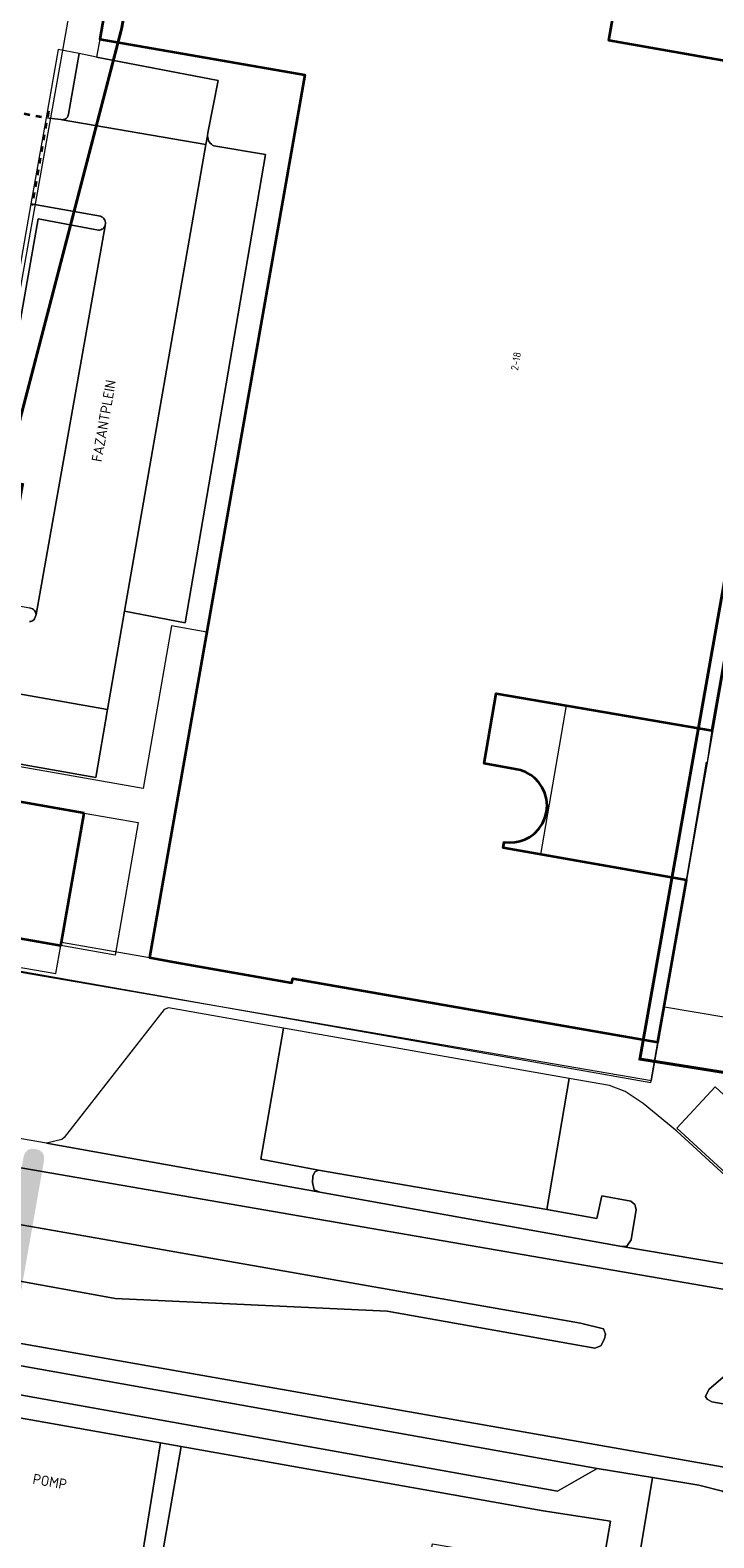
# Model space of a CAD drawing. Header units: metres. Extents: x 2514 to 227642, y 1683 to 852646.
# Tile 112 of 256: x 113824 to 113870, y 426171 to 426273. Entities that reach past the tile are written whole.
import ezdxf
from ezdxf.enums import TextEntityAlignment as Align
from ezdxf.lldxf.tags import DXFTag

# ---------------------------------------------------------------- set-up
doc = ezdxf.new("R2010")
doc.units = ezdxf.units.M
doc.linetypes.add('XX-CENTER', pattern=[8, 5, -1, 1, -1])
doc.linetypes.add('ZZ-HIDDEN-SO', pattern=[4, 2, -2])
for name, color, linetype, lineweight in [('B-WE-KG-GRENS_PERCEEL-GV', 252, 'KG-PERCEEL', 18), ('B-WE-OG-BEBOUWING-GV', 4, 'Continuous', 35), ('B-WE-OG-BEBOUWING_HUISNUMMER-T25-200', 7, 'Continuous', 25), ('B-WE-OG-BEBOUWING_LUIFEL-GV', 252, 'Continuous', 18), ('B-WE-OG-BEBOUWING_STRAATNAAM-T1000', 2, 'Continuous', 35), ('B-WE-OG-BEBOUWING_STRAATNAAM-T35', 2, 'Continuous', 35), ('B-WE-OG-TERREIN_CULTUURSCHEIDING-GV', 252, 'Continuous', 18), ('B-WE-VH-VERHARDING_ASFALT-GV', 252, 'Continuous', 18), ('B-WE-VH-VERHARDING_BETONSTRAATSTEEN-GV', 252, 'Continuous', 18), ('B-WE-VH-VERHARDING_GESLOTEN-GV', 252, 'Continuous', 18), ('B-WE-VH-VERHARDING_OPEN-GV', 252, 'Continuous', 18), ('B-WE-VH-VERHARDING_TEGEL-GV', 252, 'Continuous', 18), ('N-WE-KG-WERKGRENS-G', 7, 'XX-CENTER', 35), ('N-WE-VH-MATERIAALGRENS-G', 7, 'ZZ-HIDDEN-SO', 35)]:
    doc.layers.add(name, color=color, linetype=linetype, lineweight=lineweight)
doc.styles.add('NLCS-ISO-M200-T25', font='NLCS-ISO.ttf', dxfattribs={"height": 0.5})
doc.styles.add('NLCS-ISO-M200-T35', font='NLCS-ISO.ttf', dxfattribs={"height": 0.7})
doc.styles.get("Standard").update_dxf_attribs({"font": 'romans'})
tags = doc.linetypes.add('KG-PERCEEL', pattern='A,5.5,-2,["P",Standard,S=1.8,R=0,X=-0.5,Y=-0.9],-2,5.5,-2,[5,NLCS.SHX,S=0.75,R=0,X=0,Y=0],-2', length=19).pattern_tags.tags
tags[6] = DXFTag(74, 10)

msp = doc.modelspace()

# ---------------------------------------------------------------- linework, layer by layer
at = {"layer": 'B-WE-KG-GRENS_PERCEEL-GV', "ltscale": 0.2}
for points in [[(113806.766, 426245.856), (113804.734, 426234.285), (113802.596, 426222.108), (113816.888, 426219.635), (113829.686, 426291.517), (113835.15, 426312.433)], [(113816.888, 426219.635), (113815.241, 426210.386), (113865.98, 426201.682), (113866.854, 426206.651), (113880.048, 426281.633)], [(113895.813, 426201.766), (113866.854, 426206.651)]]:
    msp.add_lwpolyline(points, dxfattribs=at)
at = {"layer": 'B-WE-OG-BEBOUWING-GV'}
for points in [[(113831.423, 426288.29), (113828.615, 426272.196), (113842.515, 426269.771), (113831.995, 426210.003), (113833.82, 426209.681), (113841.635, 426208.303), (113841.687, 426208.598), (113866.414, 426204.266), (113868.354, 426215.248), (113855.945, 426217.428), (113856.011, 426217.823), (113856.366, 426217.791), (113856.721, 426217.81), (113857.07, 426217.879), (113857.406, 426217.997), (113857.722, 426218.161), (113858.064, 426218.414), (113858.357, 426218.721), (113858.595, 426219.073), (113858.77, 426219.46), (113858.876, 426219.872), (113858.912, 426220.295), (113858.875, 426220.719), (113858.767, 426221.13), (113858.591, 426221.517), (113858.352, 426221.868), (113858.094, 426222.141), (113857.797, 426222.372), (113857.47, 426222.556), (113857.118, 426222.689), (113856.751, 426222.768), (113854.661, 426223.137), (113855.458, 426227.888), (113870.098, 426225.377), (113879.99, 426281.592)], [(113871.934, 426270.543), (113863.093, 426272.097), (113865.117, 426283.637)]]:
    msp.add_lwpolyline(points, dxfattribs=at)
msp.add_lwpolyline([(113827.569, 426219.786), (113819.61, 426221.183), (113818.025, 426212.214), (113825.984, 426210.817), (113826.026, 426211.056)], close=True, dxfattribs=at)
at = {"layer": 'B-WE-OG-BEBOUWING_LUIFEL-GV'}
for points in [[(113831.995, 426210.003), (113835.873, 426232.035), (113833.485, 426232.455), (113831.549, 426221.458), (113817.689, 426223.898), (113815.327, 426210.477), (113865.932, 426201.537), (113866.414, 426204.266), (113841.687, 426208.598), (113841.635, 426208.303)], [(113858.49, 426216.981), (113860.22, 426227.071), (113855.458, 426227.888), (113854.661, 426223.137), (113856.751, 426222.768), (113857.118, 426222.689), (113857.47, 426222.556), (113857.797, 426222.372), (113858.094, 426222.141), (113858.352, 426221.868), (113858.591, 426221.517), (113858.767, 426221.13), (113858.875, 426220.719), (113858.912, 426220.295), (113858.876, 426219.872), (113858.77, 426219.46), (113858.595, 426219.073), (113858.357, 426218.721), (113858.064, 426218.414), (113857.722, 426218.161), (113857.406, 426217.997), (113857.07, 426217.879), (113856.721, 426217.81), (113856.366, 426217.791), (113856.011, 426217.823), (113855.945, 426217.428)], [(113825.984, 426210.817), (113818.025, 426212.214), (113819.61, 426221.183), (113827.569, 426219.786), (113831.227, 426219.144), (113829.653, 426210.171)]]:
    msp.add_lwpolyline(points, close=True, dxfattribs=at)
at = {"layer": 'B-WE-OG-TERREIN_CULTUURSCHEIDING-GV'}
for points in [[(113832.731, 426177.137), (113808.77, 426181.38), (113808.195, 426178.122), (113806.969, 426178.339), (113806.267, 426174.363), (113805.926, 426172.432), (113831.234, 426167.944)], [(113858.639, 426172.551), (113834.142, 426176.888), (113832.524, 426167.721), (113850.196, 426164.659), (113851.156, 426170.307), (113854.871, 426169.677), (113854.738, 426168.894), (113854.42, 426167.02), (113853.318, 426167.207), (113852.808, 426164.207), (113861.638, 426162.676), (113863.216, 426171.848)], [(113869.183, 426174.281), (113866.041, 426174.798), (113864.348, 426164.598), (113876.411, 426162.47), (114018.763, 426137.356), (114022.46, 426136.766), (114027.207, 426135.725), (114029.331, 426135.139), (114033.167, 426133.863), (114049.521, 426127.73), (114064.996, 426121.634), (114067.395, 426127.783), (114035.981, 426139.802), (114032.666, 426140.984), (114030.159, 426141.574), (114017.393, 426143.901), (113878.562, 426168.501), (113877.376, 426169.02), (113873.24, 426172.112), (113870.801, 426173.869)]]:
    msp.add_lwpolyline(points, close=True, dxfattribs=at)
at = {"layer": 'B-WE-VH-VERHARDING_ASFALT-GV'}
msp.add_lwpolyline([(113885.174, 426185.073), (113815.563, 426197.101), (113814.942, 426193.399), (113818.917, 426192.674), (113861.18, 426185.243), (113862.726, 426184.872), (113862.861, 426184.496), (113862.809, 426184.189), (113862.555, 426183.723), (113862.157, 426183.551), (113848.092, 426186.073), (113829.673, 426186.912), (113818.349, 426188.971), (113814.257, 426189.687), (113813.499, 426185.585), (113874.886, 426174.804)], dxfattribs=at)
for points in [[(113874.886, 426174.804), (113813.499, 426185.585), (113813.236, 426184.157), (113819.347, 426183.066), (113862.301, 426175.411), (113866.041, 426174.798), (113869.183, 426174.281), (113870.801, 426173.869), (113873.24, 426172.112), (113874.737, 426173.889), (113874.584, 426174.384), (113874.739, 426174.73)], [(113870.066, 426179.93), (113869.748, 426180.109), (113869.645, 426180.278), (113869.87, 426180.767), (113872.44, 426182.963), (113872.727, 426183.069), (113873.105, 426183.05), (113895.831, 426176.345), (113896.019, 426176.233), (113896.14, 426176.061), (113896.132, 426175.842), (113895.843, 426175.474), (113895.484, 426175.403)]]:
    msp.add_lwpolyline(points, close=True, dxfattribs=at)
at = {"layer": 'B-WE-VH-VERHARDING_BETONSTRAATSTEEN-GV'}
for points in [[(113827.227, 426271.21), (113825.791, 426271.49), (113824.98, 426266.868), (113825.972, 426266.749), (113826.011, 426266.742), (113826.078, 426266.733), (113826.146, 426266.739), (113826.212, 426266.756), (113826.275, 426266.783), (113826.333, 426266.82), (113826.384, 426266.865), (113826.427, 426266.918), (113826.462, 426266.977), (113826.487, 426267.04), (113826.501, 426267.107)], [(113828.403, 426270.981), (113827.227, 426271.21), (113826.501, 426267.107), (113826.487, 426267.04), (113826.462, 426266.977), (113826.427, 426266.918), (113826.384, 426266.865), (113826.333, 426266.82), (113826.275, 426266.783), (113826.212, 426266.756), (113826.146, 426266.739), (113826.078, 426266.733), (113835.811, 426265.064), (113835.912, 426265.64), (113835.946, 426265.838), (113836.634, 426269.38)], [(113828.532, 426259.257), (113824.447, 426260.013), (113819.933, 426234.429), (113823.852, 426233.679), (113823.93, 426233.67), (113824.005, 426233.647), (113824.075, 426233.612), (113824.139, 426233.566), (113824.194, 426233.51), (113824.238, 426233.445), (113824.271, 426233.374), (113824.304, 426233.224), (113828.974, 426259.54), (113828.934, 426259.471), (113828.884, 426259.409), (113828.825, 426259.357), (113828.757, 426259.315), (113828.686, 426259.283), (113828.61, 426259.264)], [(113841.066, 426205.227), (113833.276, 426206.598), (113832.988, 426206.488), (113826.199, 426197.813), (113826.049, 426197.685), (113825.014, 426197.447), (113843.514, 426194.113), (113843.15, 426194.284), (113843.03, 426194.779), (113843.05, 426195.213), (113843.195, 426195.492), (113843.429, 426195.62), (113839.522, 426196.364)], [(113863.136, 426201.344), (113860.41, 426201.824), (113858.895, 426192.954), (113862.291, 426192.344), (113862.617, 426193.879), (113864.587, 426193.513), (113864.861, 426193.287), (113864.937, 426192.943), (113864.604, 426190.896), (113864.318, 426190.468), (113863.966, 426190.436), (113878.948, 426187.907), (113873.967, 426192.495), (113867.711, 426198.258), (113865.409, 426200.114), (113864.196, 426200.942)], [(113861.18, 426185.243), (113818.917, 426192.674), (113818.349, 426188.971), (113829.673, 426186.912), (113848.092, 426186.073), (113862.157, 426183.551), (113862.555, 426183.723), (113862.809, 426184.189), (113862.861, 426184.496), (113862.726, 426184.872)], [(113862.301, 426175.411), (113819.347, 426183.066), (113820.922, 426180.796), (113859.628, 426173.882)], [(113873.105, 426183.05), (113872.727, 426183.069), (113872.44, 426182.963), (113869.87, 426180.767), (113869.645, 426180.278), (113869.748, 426180.109), (113870.066, 426179.93), (113895.484, 426175.403), (113895.843, 426175.474), (113896.132, 426175.842), (113896.14, 426176.061), (113896.019, 426176.233), (113895.831, 426176.345)]]:
    msp.add_lwpolyline(points, close=True, dxfattribs=at)
msp.add_lwpolyline([(113818.643, 426228.652), (113829.146, 426226.793), (113830.288, 426233.449), (113835.811, 426265.064), (113826.078, 426266.733), (113826.011, 426266.742), (113825.972, 426266.749), (113824.98, 426266.868), (113823.959, 426261.047), (113828.66, 426260.197), (113828.737, 426260.168), (113828.808, 426260.126), (113828.871, 426260.072), (113828.923, 426260.009), (113828.964, 426259.937), (113828.992, 426259.86), (113829.007, 426259.779), (113829.007, 426259.696), (113828.993, 426259.615), (113828.974, 426259.54), (113824.304, 426233.224), (113824.295, 426233.156), (113824.2, 426232.929), (113824.147, 426232.873), (113824.086, 426232.826), (113824.018, 426232.79), (113823.945, 426232.765), (113823.869, 426232.753)], dxfattribs=at)
at = {"layer": 'B-WE-VH-VERHARDING_GESLOTEN-GV'}
msp.add_lwpolyline([(113825.014, 426197.447), (113815.886, 426199.024), (113815.563, 426197.101), (113885.174, 426185.073), (113885.453, 426186.773), (113885.003, 426186.847), (113878.948, 426187.907), (113863.966, 426190.436), (113843.514, 426194.113)], close=True, dxfattribs=at)
at = {"layer": 'B-WE-VH-VERHARDING_OPEN-GV'}
for points in [[(113842.515, 426269.771), (113828.615, 426272.196), (113828.403, 426270.981), (113836.634, 426269.38), (113835.946, 426265.838), (113835.912, 426265.64), (113835.991, 426265.299), (113836.042, 426265.215), (113836.104, 426265.139), (113836.176, 426265.073), (113836.256, 426265.017), (113836.344, 426264.973), (113839.833, 426264.386), (113834.402, 426232.674), (113830.288, 426233.449), (113829.146, 426226.793), (113828.357, 426222.199), (113818.764, 426223.897), (113818.044, 426224.029), (113817.596, 426221.552), (113819.61, 426221.183), (113827.569, 426219.786), (113826.026, 426211.056), (113831.995, 426210.003)], [(113835.991, 426265.299), (113835.912, 426265.64), (113835.811, 426265.064), (113830.288, 426233.449), (113834.402, 426232.674), (113839.833, 426264.386), (113836.344, 426264.973), (113836.256, 426265.017), (113836.176, 426265.073), (113836.104, 426265.139), (113836.042, 426265.215)], [(113819.61, 426221.183), (113817.596, 426221.552), (113817.329, 426220.075), (113816.198, 426220.279), (113815.735, 426217.619), (113816.935, 426217.413), (113815.778, 426210.624), (113825.644, 426208.917), (113825.984, 426210.817), (113818.025, 426212.214)], [(113860.41, 426201.824), (113841.066, 426205.227), (113839.522, 426196.364), (113843.429, 426195.62), (113858.895, 426192.954)], [(113875.809, 426196.163), (113870.287, 426201.249), (113867.71, 426198.452), (113873.231, 426193.365)]]:
    msp.add_lwpolyline(points, close=True, dxfattribs=at)
for points in [[(113819.933, 426234.429), (113824.447, 426260.013), (113828.532, 426259.257), (113828.61, 426259.264), (113828.686, 426259.283), (113828.757, 426259.315), (113828.825, 426259.357), (113828.884, 426259.409), (113828.934, 426259.471), (113828.974, 426259.54), (113828.993, 426259.615), (113829.007, 426259.696), (113829.007, 426259.779), (113828.992, 426259.86), (113828.964, 426259.937), (113828.923, 426260.009), (113828.871, 426260.072), (113828.808, 426260.126), (113828.737, 426260.168), (113828.66, 426260.197), (113823.959, 426261.047), (113819.156, 426233.663)], [(113823.869, 426232.753), (113823.945, 426232.765), (113824.018, 426232.79), (113824.086, 426232.826), (113824.147, 426232.873), (113824.2, 426232.929), (113824.295, 426233.156), (113824.304, 426233.224), (113824.271, 426233.374), (113824.238, 426233.445), (113824.194, 426233.51), (113824.139, 426233.566), (113824.075, 426233.612), (113824.005, 426233.647), (113823.93, 426233.67), (113823.852, 426233.679)]]:
    msp.add_lwpolyline(points, dxfattribs=at)
at = {"layer": 'B-WE-VH-VERHARDING_TEGEL-GV'}
for points in [[(113874.058, 426282.62), (113865.324, 426284.153), (113865.215, 426283.617), (113865.117, 426283.637), (113863.093, 426272.097), (113871.934, 426270.543)], [(113829.146, 426226.793), (113818.643, 426228.652), (113818.789, 426228.604), (113818.926, 426228.536), (113819.051, 426228.447), (113819.161, 426228.341), (113819.254, 426228.219), (113819.329, 426228.083), (113819.382, 426227.937), (113819.412, 426227.785), (113819.419, 426227.63), (113818.764, 426223.897), (113828.357, 426222.199)], [(113870.098, 426225.377), (113855.458, 426227.888), (113854.661, 426223.137), (113856.751, 426222.768), (113857.118, 426222.689), (113857.47, 426222.556), (113857.797, 426222.372), (113858.094, 426222.141), (113858.352, 426221.868), (113858.591, 426221.517), (113858.767, 426221.13), (113858.875, 426220.719), (113858.912, 426220.295), (113858.876, 426219.872), (113858.77, 426219.46), (113858.595, 426219.073), (113858.357, 426218.721), (113858.064, 426218.414), (113857.722, 426218.161), (113857.406, 426217.997), (113857.07, 426217.879), (113856.721, 426217.81), (113856.366, 426217.791), (113856.011, 426217.823), (113855.945, 426217.428), (113868.354, 426215.248), (113869.719, 426223.241), (113869.772, 426223.232)], [(113867.71, 426198.452), (113870.287, 426201.249), (113875.809, 426196.163), (113873.231, 426193.365)], [(113858.895, 426192.954), (113843.429, 426195.62), (113843.195, 426195.492), (113843.05, 426195.213), (113843.03, 426194.779), (113843.15, 426194.284), (113843.514, 426194.113), (113863.966, 426190.436), (113864.318, 426190.468), (113864.604, 426190.896), (113864.937, 426192.943), (113864.861, 426193.287), (113864.587, 426193.513), (113862.617, 426193.879), (113862.291, 426192.344)], [(113813.236, 426184.157), (113808.154, 426185.055), (113806.969, 426178.339), (113808.195, 426178.122), (113808.77, 426181.38), (113832.731, 426177.137), (113834.142, 426176.888), (113858.639, 426172.551), (113863.216, 426171.848), (113861.638, 426162.676), (113861.273, 426160.554), (113850.23, 426096.14), (113852.382, 426095.75), (113852.646, 426097.024), (113853.781, 426102.508), (113860.712, 426142.69), (113864.348, 426164.598), (113866.041, 426174.798), (113862.301, 426175.411), (113859.628, 426173.882), (113820.922, 426180.796), (113819.347, 426183.066)], [(113834.142, 426176.888), (113832.731, 426177.137), (113831.234, 426167.944), (113805.926, 426172.432), (113805.504, 426170.017), (113842.247, 426163.65), (113842.274, 426163.798), (113850.173, 426162.43), (113850.841, 426162.317), (113859.602, 426160.836), (113861.273, 426160.554), (113861.638, 426162.676), (113852.808, 426164.207), (113850.196, 426164.659), (113832.524, 426167.721)]]:
    msp.add_lwpolyline(points, close=True, dxfattribs=at)
at = {"layer": 'N-WE-KG-WERKGRENS-G', "ltscale": 0.5, "const_width": 0.2, "flags": 128}
msp.add_lwpolyline([(113539.652, 426425.541), (113533.034, 426426.579), (113512.978, 426310.885), (113509.106, 426305.095), (113507.039, 426292.73), (113504.728, 426279.396), (113497.949, 426267.392), (113491.721, 426263.905), (113496.136, 426256.365), (113502.435, 426260.053, -0.1822316), (113509.838, 426261.318, -0.1265436), (113516.642, 426258.09), (113523.828, 426262.829), (113521.668, 426266.104), (113525.98, 426265.334), (113539.291, 426339.571), (113541.863, 426353.106), (113543.716, 426365.72), (113550.178, 426401.905), (113551.547, 426409.78), (113574.553, 426405.734), (113573.157, 426397.506), (113607.198, 426391.573), (113606.914, 426389.946), (113619.162, 426387.845), (113613.609, 426356.275), (113601.182, 426358.276), (113600.845, 426356.182), (113597.954, 426356.648), (113593.562, 426350.547), (113574.97, 426354.003), (113574.327, 426350.546), (113615.634, 426343.691), (113593.57, 426263.699, 0.3569731), (113596.583, 426256.89), (113595.271, 426248.698), (113599.487, 426248.023), (113601.054, 426254.868), (113602.72, 426255.869), (113636.901, 426249.843), (113711.239, 426237.251), (113711.078, 426236.35), (113716.526, 426235.533), (113716.685, 426236.595), (113718.512, 426236.321), (113734.103, 426277.353), (113735.865, 426278.617), (113776.182, 426271.575), (113774.564, 426262.996), (113804.256, 426258), (113798.274, 426223.759), (113796.469, 426212.743), (113816.717, 426209.189), (113821.532, 426236.979), (113822.449, 426236.82), (113823.388, 426242.034), (113822.132, 426242.26), (113830.108, 426272.94), (113832.685, 426287.571), (113850.983, 426284.543), (113878.799, 426279.99), (113865.198, 426203.132), (113884.246, 426200.097), (113884.458, 426196.374), (113883.446, 426190.397), (113921.214, 426183.978), (113921.482, 426185.328), (113923.778, 426184.872), (113926.223, 426198.093), (113928.449, 426210.745), (113964.907, 426204.42), (113960.406, 426178.602), (113963.561, 426178.134), (113967.734, 426203.401), (113997.515, 426198.193), (113998.702, 426198.006), (113998.957, 426199.616), (114022.375, 426195.633), (114018.261, 426170.621), (114024.177, 426169.647), (114029.085, 426200.395), (114026.448, 426200.718), (114031.499, 426230.088), (114054.44, 426226.248), (114057.477, 426225.696), (114056.841, 426222.197), (114059.961, 426221.626), (114065.65, 426244.354), (114035.59, 426249.218), (114041.184, 426283.399), (114056.073, 426280.709), (114056.721, 426283.698), (114042.185, 426286.164), (114046.915, 426313.16), (114065.34, 426310.078), (114066.402, 426316.804), (114058.916, 426317.879), (114056.3, 426327.344), (114067.79, 426392.772), (114039.145, 426397.909), (113967.805, 426410.127), (113958.58, 426362.909), (114027.859, 426351.392), (114036.556, 426349.826), (114034.317, 426336.794), (114032.043, 426337.194), (114031.497, 426333.947), (114035.343, 426333.283), (114031.409, 426310.162), (113989.982, 426317.452), (113994.21, 426340.55), (114008.87, 426338.023), (114009.525, 426341.433), (113875.208, 426365.513)], format="xyb", dxfattribs=at)
at = {"layer": 'N-WE-VH-MATERIAALGRENS-G', "ltscale": 0.2}
for points in [[(113820.339, 426267.7), (113825.061, 426266.87)], [(113825.139, 426267.313), (113824.016, 426260.927)]]:
    msp.add_lwpolyline(points, dxfattribs=at)

# ---------------------------------------------------------------- texts
at = {"layer": 'B-WE-OG-BEBOUWING_HUISNUMMER-T25-200', "style": 'NLCS-ISO-M200-T25'}
msp.add_text('2-18', height=0.5, rotation=80, dxfattribs=at).set_placement((113856.8, 426250.386), align=Align.MIDDLE)
at = {"layer": 'B-WE-OG-BEBOUWING_STRAATNAAM-T1000', "style": 'NLCS-ISO-M200-T35'}
msp.add_text('THORBECKELAAN', height=15, rotation=350, dxfattribs=at).set_placement((113750.846, 426202.329), align=Align.MIDDLE)
at = {"layer": 'B-WE-OG-BEBOUWING_STRAATNAAM-T35', "style": 'NLCS-ISO-M200-T35'}
for s, rotation, p in [('FAZANTPLEIN', 80, (113828.892, 426246.347)), ('POMP', 350, (113825.241, 426174.522))]:
    msp.add_text(s, height=0.7, rotation=rotation, dxfattribs=at).set_placement(p, align=Align.MIDDLE)

doc.saveas('drawing.dxf')
